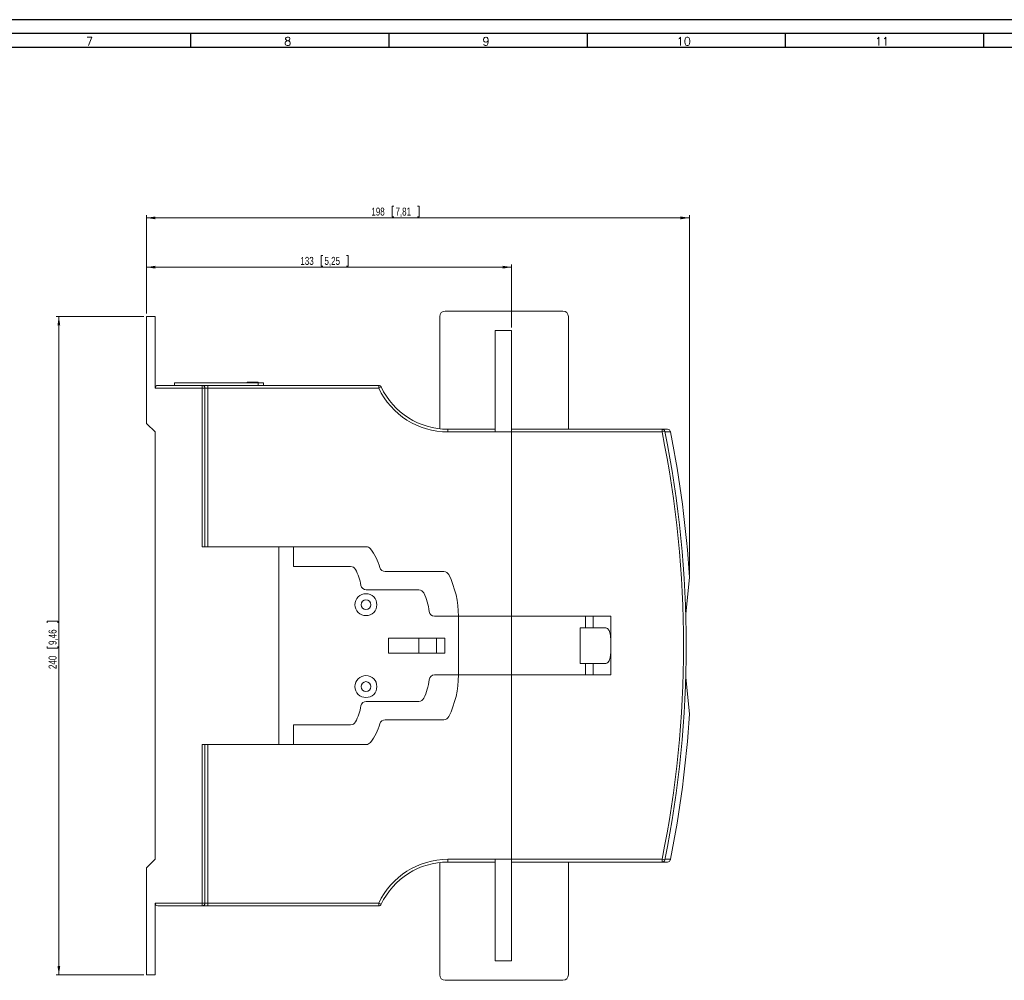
# Model space of a CAD drawing. Header units: millimetres. Extents: x 0 to 1189, y 0 to 841.
# Tile 6 of 7: x 470 to 829, y 490 to 841. Entities that reach past the tile are written whole.
import ezdxf

# ---------------------------------------------------------------- set-up
doc = ezdxf.new("R2010")
doc.units = ezdxf.units.MM
doc.layers.add('FORMATO', color=7, linetype='Continuous')
doc.styles.add('SLDTEXTSTYLE0', font='ROMANS')
doc.styles.add('SLDTEXTSTYLE3', font='TXT', dxfattribs={"width": 0.75})
doc.dimstyles.new('SLDDIMSTYLE0', dxfattribs={"dimtxt": 2.910417, "dimasz": 3.302, "dimexe": 0, "dimexo": 0.0625, "dimgap": 0.727604, "dimtad": 1, "dimdec": 0, "dimrnd": 1e-09, "dimzin": 12, "dimdsep": 46, "dimtxsty": 'SLDTEXTSTYLE3', "dimsah": 1, "dimcen": 0.09, "dimadec": 0, "dimazin": 0, "dimtfac": 1, "dimtdec": 0, "dimtofl": 0, "dimtmove": 0, "dimatfit": 3, "dimfxl": 0, "dimtolj": 1, "dimtzin": 12, "dimarcsym": 0})

# ---------------------------------------------------------------- blocks, each defined once
blk = doc.blocks.new('*D14')
at = {"color": 7, "linetype": 'Continuous', "lineweight": 0}
for p, q in [((605.71, 772.93), (605.71, 769)), ((605.71, 772.93), (606.3, 772.93)), ((615.57, 772.93), (614.98, 772.93)), ((615.57, 772.93), (615.57, 769)), ((515.92, 733.68), (515.92, 769.65)), ((714.31, 768.65), (515.92, 768.65)), ((605.71, 769), (606.3, 769)), ((615.57, 769), (614.98, 769)), ((714.31, 638.48), (714.31, 769.65))]:
    blk.add_line(p, q, dxfattribs=at)
for points in [[(515.92, 768.65), (519.22, 768.14), (519.22, 769.16)], [(714.31, 768.65), (711.01, 769.16), (711.01, 768.14)]]:
    blk.add_solid(points, dxfattribs=at)
at = {"color": 7, "linetype": 'Continuous', "lineweight": 0, "char_height": 2.91, "attachment_point": 1, "style": 'SLDTEXTSTYLE3'}
for s, insert in [('198', (598.09, 772.4)), ('7,81', (606.89, 772.4))]:
    blk.add_mtext(s, dxfattribs=dict(at, insert=insert))
blk = doc.blocks.new('*D15')
at = {"color": 7, "linetype": 'Continuous', "lineweight": 0}
for p, q in [((514.92, 732.68), (482.92, 732.68)), ((483.92, 492.28), (483.92, 732.68)), ((479.65, 621.42), (483.58, 621.42)), ((479.65, 621.42), (479.65, 620.83)), ((483.58, 621.42), (483.58, 620.83)), ((479.65, 611.55), (479.65, 612.14)), ((479.65, 611.55), (483.58, 611.55)), ((483.58, 611.55), (483.58, 612.14)), ((514.92, 492.28), (482.92, 492.28))]:
    blk.add_line(p, q, dxfattribs=at)
for points in [[(483.92, 732.68), (483.41, 729.38), (484.43, 729.38)], [(483.92, 492.28), (484.43, 495.58), (483.41, 495.58)]]:
    blk.add_solid(points, dxfattribs=at)
at = {"color": 7, "linetype": 'Continuous', "lineweight": 0, "char_height": 2.91, "attachment_point": 1, "rotation": 90, "style": 'SLDTEXTSTYLE3'}
for s, insert in [('9,46', (480.17, 612.73)), ('240', (480.17, 603.94))]:
    blk.add_mtext(s, dxfattribs=dict(at, insert=insert))
blk = doc.blocks.new('*D16')
at = {"color": 7, "linetype": 'Continuous', "lineweight": 0}
for p, q in [((579.77, 754.93), (579.77, 751)), ((579.77, 754.93), (580.36, 754.93)), ((589.64, 754.93), (589.05, 754.93)), ((589.64, 754.93), (589.64, 751)), ((515.92, 733.68), (515.92, 751.65)), ((515.92, 750.65), (649.32, 750.65)), ((579.77, 751), (580.36, 751)), ((589.64, 751), (589.05, 751)), ((649.32, 728.58), (649.32, 751.65))]:
    blk.add_line(p, q, dxfattribs=at)
for points in [[(515.92, 750.65), (519.22, 750.14), (519.22, 751.16)], [(649.32, 750.65), (646.02, 751.16), (646.02, 750.14)]]:
    blk.add_solid(points, dxfattribs=at)
at = {"color": 7, "linetype": 'Continuous', "lineweight": 0, "char_height": 2.91, "attachment_point": 1, "style": 'SLDTEXTSTYLE3'}
for s, insert in [('133', (572.16, 754.4)), ('5,25', (580.95, 754.4))]:
    blk.add_mtext(s, dxfattribs=dict(at, insert=insert))

msp = doc.modelspace()

# ---------------------------------------------------------------- linework, layer by layer
at = {"color": 7, "linetype": 'Continuous', "lineweight": 15}
for p, q in [((625.05, 734.65), (668.05, 734.65)), ((515.92, 732.68), (515.92, 693.48)), ((515.92, 732.68), (519.1, 732.68)), ((519.1, 732.68), (519.1, 706.48)), ((623.05, 732.65), (623.05, 691.65)), ((670.05, 732.65), (670.05, 691.48)), ((643.32, 727.58), (649.32, 727.58)), ((643.32, 727.58), (643.32, 690.48)), ((649.32, 727.58), (649.32, 690.48)), ((552.72, 708.68), (552.72, 708.48)), ((552.72, 708.68), (556.72, 708.68)), ((556.72, 708.68), (556.72, 708.48)), ((536.3, 706.48), (519.1, 706.48)), ((520.1, 707.48), (536.3, 707.48)), ((526.22, 708.48), (526.22, 707.48)), ((526.22, 708.48), (556.72, 708.48)), ((536.3, 706.48), (536.3, 707.48)), ((538.3, 707.48), (536.3, 707.48)), ((536.3, 648.58), (536.3, 706.48)), ((536.3, 706.48), (537.3, 706.48)), ((537.3, 706.48), (537.3, 648.58)), ((537.3, 706.48), (538.3, 706.48)), ((538.3, 706.48), (538.3, 707.48)), ((538.3, 707.48), (600.76, 707.48)), ((538.3, 706.48), (538.3, 648.58)), ((600.76, 706.48), (538.3, 706.48)), ((556.72, 707.48), (556.72, 708.48)), ((556.72, 708.48), (558.72, 708.48)), ((558.72, 708.48), (558.72, 707.48)), ((600.76, 707.48), (600.76, 706.48)), ((600.76, 706.48), (601.66, 706.91)), ((516.1, 693.48), (515.92, 693.48)), ((516.1, 693.48), (519.1, 690.48)), ((626.06, 690.48), (626.06, 691.48)), ((626.06, 691.48), (643.32, 691.48)), ((649.32, 691.48), (704.28, 691.48)), ((704.28, 690.48), (704.28, 691.48)), ((704.28, 691.48), (706.32, 691.48)), ((704.28, 690.48), (705.26, 690.68)), ((519.1, 690.48), (519.1, 534.48)), ((643.32, 690.48), (626.06, 690.48)), ((649.32, 690.48), (643.32, 690.48)), ((649.32, 623.18), (649.32, 690.48)), ((704.28, 690.48), (649.32, 690.48)), ((707.34, 690.48), (705.3, 690.48)), ((564.3, 648.58), (536.3, 648.58)), ((564.3, 576.38), (564.3, 648.58)), ((569.6, 648.58), (564.3, 648.58)), ((569.6, 641.38), (569.6, 648.58)), ((569.6, 648.58), (596.2, 648.58)), ((569.6, 641.38), (590.49, 641.38)), ((603.12, 639.53), (624.58, 639.53)), ((714.31, 637.48), (712.93, 623.98)), ((596.24, 632.83), (615.45, 632.83)), ((621.18, 623.18), (629.9, 623.18)), ((629.9, 601.78), (629.9, 623.18)), ((629.9, 623.18), (649.32, 623.18)), ((649.32, 601.78), (649.32, 623.18)), ((649.32, 623.18), (676.26, 623.18)), ((676.26, 618.98), (676.26, 623.18)), ((676.26, 623.18), (679.06, 623.18)), ((679.06, 623.18), (679.06, 618.98)), ((685.62, 623.18), (679.06, 623.18)), ((685.62, 601.78), (685.62, 623.18)), ((674.32, 618.98), (676.26, 618.98)), ((674.32, 618.98), (674.32, 605.98)), ((679.06, 618.98), (676.26, 618.98)), ((679.06, 618.98), (683.35, 618.98)), ((624.9, 615.18), (604.3, 615.18)), ((604.3, 615.18), (604.3, 609.78)), ((615.4, 615.18), (615.4, 609.78)), ((621.9, 609.78), (621.9, 615.18)), ((624.9, 609.78), (624.9, 615.18)), ((604.3, 609.78), (624.9, 609.78)), ((674.32, 605.98), (676.26, 605.98)), ((676.26, 601.78), (676.26, 605.98)), ((676.26, 605.98), (679.06, 605.98)), ((679.06, 605.98), (679.06, 601.78)), ((683.35, 605.98), (679.06, 605.98)), ((621.18, 601.78), (629.9, 601.78)), ((629.9, 601.78), (649.32, 601.78)), ((649.32, 601.78), (676.26, 601.78)), ((649.32, 534.48), (649.32, 601.78)), ((679.06, 601.78), (676.26, 601.78)), ((679.06, 601.78), (685.62, 601.78)), ((714.31, 587.48), (712.93, 600.98)), ((615.45, 592.13), (596.24, 592.13)), ((590.49, 583.58), (569.6, 583.58)), ((569.6, 583.58), (569.6, 576.38)), ((624.58, 585.43), (603.12, 585.43)), ((536.3, 576.38), (536.3, 518.48)), ((536.3, 576.38), (564.3, 576.38)), ((537.3, 518.48), (537.3, 576.38)), ((538.3, 518.48), (538.3, 576.38)), ((564.3, 576.38), (569.6, 576.38)), ((596.2, 576.38), (569.6, 576.38)), ((519.1, 534.48), (516.1, 531.48)), ((623.05, 492.3), (623.05, 533.31)), ((643.32, 534.48), (626.06, 534.48)), ((626.06, 534.48), (626.06, 533.48)), ((626.06, 533.48), (643.32, 533.48)), ((649.32, 534.48), (643.32, 534.48)), ((643.32, 497.38), (643.32, 534.48)), ((649.32, 497.38), (649.32, 534.48)), ((704.28, 534.48), (649.32, 534.48)), ((649.32, 533.48), (704.28, 533.48)), ((670.05, 492.3), (670.05, 533.48)), ((704.28, 534.48), (704.28, 533.48)), ((704.28, 534.48), (705.26, 534.28)), ((704.28, 533.48), (706.32, 533.48)), ((707.34, 534.48), (705.3, 534.48)), ((515.92, 492.28), (515.92, 531.48)), ((516.1, 531.48), (515.92, 531.48)), ((536.3, 518.48), (519.1, 518.48)), ((519.1, 492.28), (519.1, 518.48)), ((536.3, 518.48), (536.3, 517.48)), ((536.3, 518.48), (537.3, 518.48)), ((537.3, 518.48), (538.3, 518.48)), ((538.3, 518.48), (538.3, 517.48)), ((600.76, 518.48), (538.3, 518.48)), ((600.76, 517.48), (600.76, 518.48)), ((600.76, 518.48), (601.66, 518.05)), ((520.1, 517.48), (536.3, 517.48)), ((538.3, 517.48), (536.3, 517.48)), ((538.3, 517.48), (600.76, 517.48)), ((643.32, 497.38), (649.32, 497.38)), ((515.92, 492.28), (519.1, 492.28)), ((625.05, 490.3), (668.05, 490.3))]:
    msp.add_line(p, q, dxfattribs=at)
for centre, radius in [((596.1, 627.43), 4), ((596.1, 627.43), 1.8), ((596.1, 597.53), 4), ((596.1, 597.53), 1.8)]:
    msp.add_circle(centre, radius, dxfattribs=at)
for centre, radius, start, end in [((625.05, 732.65), 2, 90, 180), ((668.05, 732.65), 2, 0, 90), ((520.1, 706.48), 1, 90, 180), ((536.3, 706.48), 1, 0, 90), ((600.76, 706.48), 1, 25.3769, 90), ((626.06, 718.48), 28, 205.3769, 270), ((626.06, 718.48), 27, 205.3769, 270), ((704.28, 690.48), 1, 11.4459, 90), ((319.04, 612.48), 394.06, 348.5541, 11.4459), ((706.32, 690.48), 1, 11.3871, 90), ((319.04, 612.48), 393.06, 348.5541, 11.4459), ((319.04, 612.48), 396.06, 3.619, 11.358), ((596.2, 646.58), 2, 37.6245, 90), ((581.94, 635.59), 20, 15.6608, 37.6245), ((590.49, 639.38), 2, 27.9511, 90), ((574.59, 630.94), 20, 10.1764, 27.9511), ((603.12, 641.53), 2, 195.6608, 270), ((624.58, 637.53), 2, 26.0724, 90), ((595.25, 623.18), 34.65, 0, 26.0724), ((596.24, 634.83), 2, 190.1764, 270), ((615.45, 630.83), 2, 26.22, 90), ((599.3, 622.88), 20, 6.0082, 26.22), ((621.18, 625.18), 2, 186.0082, 270), ((621.18, 599.78), 2, 90, 173.9918), ((595.25, 601.78), 34.65, 333.9276, 0), ((599.3, 602.08), 20, 333.78, 353.9918), ((574.59, 594.01), 20, 332.0489, 349.8236), ((596.24, 590.13), 2, 90, 169.8236), ((615.45, 594.13), 2, 270, 333.78), ((624.58, 587.43), 2, 270, 333.9276), ((319.04, 612.48), 396.06, 348.642, 356.381), ((590.49, 585.58), 2, 270, 332.0489), ((581.94, 589.37), 20, 322.3755, 344.3392), ((603.12, 583.43), 2, 90, 164.3392), ((596.2, 578.38), 2, 270, 322.3755), ((626.06, 506.48), 28, 90, 154.6231), ((626.06, 506.48), 27, 90, 154.6231), ((704.28, 534.48), 1, 270, 348.5541), ((706.32, 534.48), 1, 270, 348.6129), ((520.1, 518.48), 1, 180, 270), ((536.3, 518.48), 1, 270, 0), ((600.76, 518.48), 1, 270, 334.6231), ((625.05, 492.3), 2, 180, 270), ((668.05, 492.3), 2, 270, 0)]:
    msp.add_arc(centre, radius, start, end, dxfattribs=at)
for points in [[(707.3, 690.68), (707.31, 690.61), (707.33, 690.54), (707.34, 690.48)], [(707.3, 534.28), (707.31, 534.35), (707.33, 534.41), (707.34, 534.48)]]:
    msp.add_open_spline(points, degree=3, dxfattribs=at)
msp.add_open_spline([(683.35, 618.98), (683.59, 618.98), (683.81, 618.95), (684.11, 618.84), (684.2, 618.8), (684.38, 618.69), (684.46, 618.63), (684.7, 618.4), (684.83, 618.22), (685.06, 617.77), (685.16, 617.5), (685.31, 616.91), (685.37, 616.58), (685.44, 616.03), (685.46, 615.85), (685.49, 615.46), (685.51, 615.26), (685.53, 614.86), (685.54, 614.65), (685.56, 614.23), (685.56, 614.02), (685.58, 613.37), (685.58, 612.93), (685.58, 612.26), (685.58, 612.04), (685.58, 611.6), (685.57, 611.38), (685.56, 610.74), (685.54, 610.31), (685.5, 609.5), (685.46, 609.11), (685.4, 608.57), (685.37, 608.4), (685.31, 608.07), (685.28, 607.91), (685.16, 607.46), (685.07, 607.2), (684.9, 606.86), (684.83, 606.75), (684.7, 606.56), (684.62, 606.48), (684.47, 606.33), (684.38, 606.27), (684.2, 606.16), (684.11, 606.12), (683.81, 606.01), (683.59, 605.98), (683.35, 605.98)], degree=3, knots=[0, 0, 0, 0, 0.0625, 0.0625, 0.09375, 0.09375, 0.125, 0.125, 0.1875, 0.1875, 0.25, 0.25, 0.3125, 0.3125, 0.34375, 0.34375, 0.375, 0.375, 0.40625, 0.40625, 0.4375, 0.4375, 0.5, 0.5, 0.53125, 0.53125, 0.5625, 0.5625, 0.625, 0.625, 0.6875, 0.6875, 0.71875, 0.71875, 0.75, 0.75, 0.8125, 0.8125, 0.84375, 0.84375, 0.875, 0.875, 0.90625, 0.90625, 0.9375, 0.9375, 1, 1, 1, 1], dxfattribs=at)
at = {"layer": 'FORMATO'}
for p, q in [((1189, 841), (0, 841)), ((1184, 836), (25, 836)), ((532.01, 836), (532.01, 831)), ((604.44, 836), (604.44, 831)), ((676.87, 836), (676.87, 831)), ((749.3, 836), (749.3, 831)), ((821.73, 836), (821.73, 831)), ((25, 831), (1184, 831))]:
    msp.add_line(p, q, dxfattribs=at)

# ---------------------------------------------------------------- texts
at = {"layer": 'FORMATO', "char_height": 3, "attachment_point": 1, "style": 'SLDTEXTSTYLE0'}
for s, insert in [('7', (493.83, 834.6)), ('8', (566.26, 834.6)), ('9', (638.69, 834.6)), ('10', (709.65, 834.6)), ('11', (782.08, 834.6))]:
    msp.add_mtext(s, dxfattribs=dict(at, insert=insert))

# ---------------------------------------------------------------- dimensions: what is measured, and where the dimension line sits
at = {"color": 7, "linetype": 'Continuous', "lineweight": 0}
for base, p1, p2, picture, middle in [((515.92, 768.65), (714.31, 637.48), (515.92, 732.68), '*D14', (607.42, 768.65)), ((649.32, 750.65), (515.92, 732.68), (649.32, 727.58), '*D16', (581.48, 750.65))]:
    dim = msp.add_linear_dim(base=base, p1=p1, p2=p2, dimstyle='SLDDIMSTYLE0', dxfattribs=at)
    dim.commit()
    dim.dimension.update_dxf_attribs({"geometry": picture, "text_midpoint": middle, "dimtype": 160})
dim = msp.add_linear_dim(base=(483.92, 732.68), p1=(515.92, 492.28), p2=(515.92, 732.68), angle=90, dimstyle='SLDDIMSTYLE0', dxfattribs=at)
dim.commit()
dim.dimension.update_dxf_attribs({"geometry": '*D15', "text_midpoint": (483.92, 613.27), "dimtype": 160})

doc.saveas('drawing.dxf')
